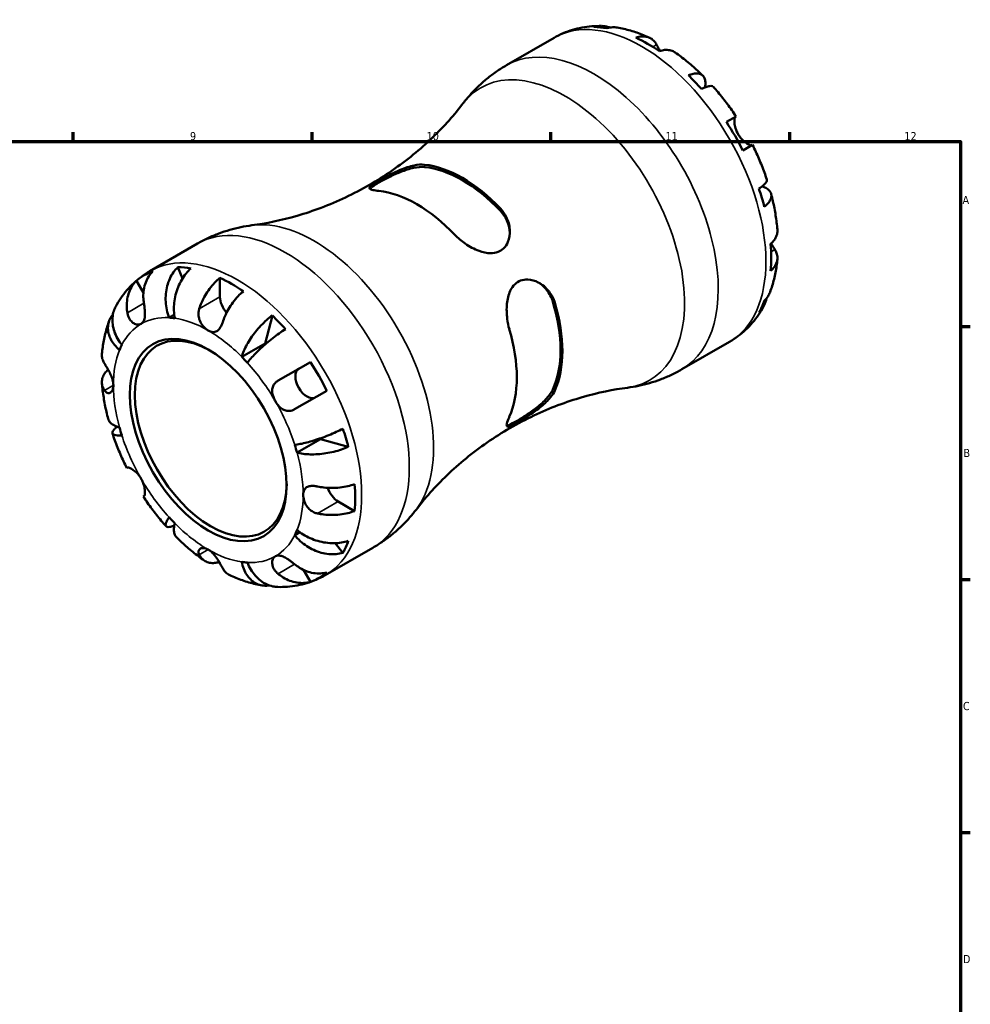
# Model space of a CAD drawing. Header units: millimetres. Extents: x -96 to 902, y -52 to 610.
# Tile 6 of 6: x 545 to 824, y 321 to 610. Entities that reach past the tile are written whole.
import ezdxf

# ---------------------------------------------------------------- set-up
doc = ezdxf.new("R2010")
doc.units = ezdxf.units.MM
for name, color, linetype, lineweight in [('Border (ANSI)', 7, 'Continuous', 70), ('Visible (ANSI)', 7, 'Continuous', 50), ('Visible Narrow (ANSI)', 7, 'Continuous', 35)]:
    doc.layers.add(name, color=color, linetype=linetype, lineweight=lineweight)
doc.styles.add('Note Text (ANSI)', font='tahoma.ttf')

# ---------------------------------------------------------------- blocks, each defined once
blk = doc.blocks.new('Borders Default Border')
at = {"layer": 'Border (ANSI)'}
for p, q in [((560.67, 574), (560.67, 576.8)), ((630.75, 574), (630.75, 576.8)), ((700.83, 574), (700.83, 576.8)), ((770.92, 574), (770.92, 576.8)), ((821, 519.75), (823.8, 519.75)), ((821, 445.5), (823.8, 445.5)), ((821, 371.25), (823.8, 371.25))]:
    blk.add_line(p, q, dxfattribs=at)
at = {"layer": 'Border (ANSI)', "flags": 128}
blk.add_lwpolyline([(20, 20), (20, 574), (821, 574), (821, 20), (20, 20)], dxfattribs=at)
at = {"layer": 'Border (ANSI)', "color": 5, "true_color": 0x0000ff, "char_height": 2.4, "attachment_point": 7, "style": 'Note Text (ANSI)'}
for s, insert in [('9', (594.92, 574.35)), ('10', (664.35, 574.35)), ('11', (734.43, 574.4)), ('12', (804.52, 574.4)), ('A', (821.58, 555.68)), ('B', (821.87, 481.43)), ('C', (821.71, 407.13)), ('D', (821.72, 332.93))]:
    blk.add_mtext(s, dxfattribs=dict(at, insert=insert))

msp = doc.modelspace()

# ---------------------------------------------------------------- linework, layer by layer
at = {"layer": 'Visible (ANSI)'}
for p, q in [((687.76, 596.38), (701.74, 604.46)), ((752.3, 579.78), (755.13, 581.41)), ((759.98, 573.01), (757.15, 571.38)), ((583.13, 535.97), (597.11, 544.05)), ((592.73, 533.81), (591.41, 537.17)), ((581.28, 529.62), (579.23, 533.17)), ((603.73, 528.47), (603.73, 534.02)), ((588.83, 522.34), (590.32, 523.2)), ((616.99, 514.79), (619.1, 523)), ((610.13, 510.83), (616.99, 514.79)), ((739.26, 507.18), (753.24, 515.26)), ((620.79, 503.85), (630.25, 509.31)), ((635.1, 500.91), (625.64, 495.45)), ((626.35, 482.73), (633.21, 486.69)), ((641.38, 484.41), (633.21, 486.69)), ((576.39, 478.22), (576.57, 478.32)), ((581.42, 469.92), (581.24, 469.82)), ((643.24, 465.59), (638.43, 468.37)), ((625.67, 458.53), (627.16, 459.39)), ((634.63, 446.77), (648.61, 454.84)), ((639.8, 453.35), (637.56, 456.17)), ((630.25, 444.79), (628.2, 448.34))]:
    msp.add_line(p, q, dxfattribs=at)
for centre, major_axis, start_param, end_param in [((729.21, 560.85), (-25.63, 44.39), 5.833471, 5.947502), ((729.21, 560.85), (-25.63, 44.39), 5.40302, 5.592554), ((729.21, 560.85), (-25.63, 44.39), 5.048072, 5.162104), ((729.21, 560.85), (-25.63, 44.39), 4.617622, 4.807156), ((674.87, 529.47), (20.73, -35.91), 1.966611, 2.745778), ((674.87, 529.47), (-20.34, 35.24), 5.100301, 5.895273), ((661.5, 521.76), (-20.73, 35.91), 5.108204, 5.88737), ((729.21, 560.85), (-25.63, 44.39), 4.262674, 4.376706), ((729.21, 560.85), (-25.63, 44.39), 3.832224, 4.021757), ((607.16, 490.38), (-25.63, 44.39), 6.188419, 6.377952), ((607.16, 490.38), (-25.63, 44.39), 5.833471, 5.947502), ((607.16, 490.38), (25.63, -44.39), 2.261428, 2.450961), ((607.16, 526.49), (-2.42, 4.2), 0.785398, 1.9075), ((674.87, 529.47), (20.34, -35.24), 0.387912, 1.182884), ((674.87, 529.47), (20.73, -35.91), 0.395815, 1.174981), ((729.21, 560.85), (25.63, -44.39), 0.335683, 0.449715), ((607.16, 490.38), (25.63, -44.39), 1.90648, 2.020511), ((600.3, 486.42), (-19.69, 34.1), 5.858481, 5.922492), ((601.03, 486.84), (15.75, -27.28), 2.372413, 7.052365), ((661.5, 521.76), (-20.73, 35.91), 3.537407, 4.316574), ((600.3, 486.42), (-19.69, 34.1), 0.360694, 0.424705), ((607.16, 490.38), (-19.69, 34.1), 5.130816, 5.137094), ((600.3, 486.42), (19.69, -34.1), 1.93149, 1.995501), ((607.16, 490.38), (25.63, -44.39), 1.47603, 1.665563), ((629.28, 503.15), (2.43, -4.2), 3.141593, 6.283185), ((600.3, 486.42), (-19.69, 34.1), 1.146092, 1.210103), ((607.16, 490.38), (25.63, -44.39), 1.121082, 1.235113), ((607.16, 490.38), (-19.69, 34.1), 4.287684, 4.293962), ((600.3, 486.42), (19.69, -34.1), 1.146092, 1.210103), ((638.43, 472.33), (-2.42, 4.2), 1.234092, 2.356194), ((607.16, 490.38), (25.63, -44.39), 0.690632, 0.880165), ((600.3, 486.42), (-19.69, 34.1), 1.93149, 1.995501), ((600.3, 486.42), (19.69, -34.1), 0.360694, 0.424705), ((607.16, 490.38), (25.63, -44.39), 0.335683, 0.449715), ((600.3, 486.42), (19.69, -34.1), 5.858481, 5.922492), ((607.16, 490.38), (25.63, -44.39), 6.188419, 6.377952)]:
    msp.add_ellipse(centre, major_axis=major_axis, ratio=0.57735, start_param=start_param, end_param=end_param, dxfattribs=at)
msp.add_ellipse((600.3, 486.42), major_axis=(16.26, -28.17), ratio=0.57735, dxfattribs=at)
for points, knots in [([(715.7, 607.92), (714.74, 607.94), (713.79, 607.91), (711.88, 607.77), (710.92, 607.64), (709.01, 607.29), (708.07, 607.06), (706.2, 606.5), (705.28, 606.17), (703.48, 605.39), (702.6, 604.95), (701.74, 604.46)], [2.0190354, 2.0190354, 2.0190354, 2.0190354, 2.0864672, 2.0864672, 2.153899, 2.153899, 2.2213308, 2.2213308, 2.2887627, 2.2887627, 2.3561945, 2.3561945, 2.3561945, 2.3561945]), ([(713.45, 607.63), (714.06, 607.8), (714.69, 607.89), (715.86, 607.94), (716.51, 607.88), (717.49, 607.67), (717.83, 607.58), (718.16, 607.46)], [0.2300446, 0.2300446, 0.2300446, 0.2300446, 0.4488405, 0.4488405, 0.6736509, 0.6736509, 0.7929887, 0.7929887, 0.7929887, 0.7929887]), ([(720.3, 607.47), (719.85, 607.55), (719.39, 607.57), (718.43, 607.52), (717.85, 607.43), (717.27, 607.25)], [6.5764207, 6.5764207, 6.5764207, 6.5764207, 6.7569058, 6.7569058, 6.9752088, 6.9752088, 6.9752088, 6.9752088]), ([(729.78, 604.46), (729.17, 604.74), (728.56, 605.01), (727.33, 605.51), (726.71, 605.75), (725.45, 606.18), (724.82, 606.39), (723.54, 606.76), (722.9, 606.93), (721.61, 607.23), (720.96, 607.36), (720.3, 607.47)], [1.6711489, 1.6711489, 1.6711489, 1.6711489, 1.7187266, 1.7187266, 1.7663044, 1.7663044, 1.8138821, 1.8138821, 1.8614599, 1.8614599, 1.9090377, 1.9090377, 1.9090377, 1.9090377]), ([(725.78, 604.49), (726.33, 604.67), (726.87, 604.79), (727.83, 604.88), (728.34, 604.87), (729.3, 604.68), (729.75, 604.51), (730.5, 604.07), (730.87, 603.77), (731.44, 603.11), (731.66, 602.78), (731.84, 602.43)], [0.230037, 0.230037, 0.230037, 0.230037, 0.448154, 0.448154, 0.672744, 0.672744, 0.897333, 0.897333, 1.122733, 1.122733, 1.298149, 1.298149, 1.298149, 1.298149]), ([(731.84, 602.43), (731.89, 602.34), (731.94, 602.24), (732.1, 601.94), (732.21, 601.73), (732.47, 601.27), (732.62, 601), (732.8, 600.68), (732.83, 600.64), (732.85, 600.6)], [-0.775077, -0.775077, -0.775077, -0.775077, -0.725604, -0.725604, -0.6359426, -0.6359426, -0.5336564, -0.5336564, -0.517975, -0.517975, -0.517975, -0.517975]), ([(737.26, 600.15), (737.17, 600.22), (737.07, 600.27), (736.61, 600.55), (736.16, 600.72), (735.2, 600.91), (734.69, 600.92), (733.72, 600.83), (733.19, 600.71), (732.64, 600.53)], [6.2588368, 6.2588368, 6.2588368, 6.2588368, 6.3151304, 6.3151304, 6.5397196, 6.5397196, 6.7643088, 6.7643088, 6.9824261, 6.9824261, 6.9824261, 6.9824261]), ([(745.4, 593.33), (744.89, 593.84), (744.37, 594.34), (743.32, 595.31), (742.79, 595.79), (741.71, 596.72), (741.17, 597.18), (740.07, 598.07), (739.52, 598.5), (738.4, 599.34), (737.83, 599.75), (737.26, 600.15)], [1.2273168, 1.2273168, 1.2273168, 1.2273168, 1.2755751, 1.2755751, 1.3238334, 1.3238334, 1.3720916, 1.3720916, 1.4203499, 1.4203499, 1.4686082, 1.4686082, 1.4686082, 1.4686082]), ([(675.12, 585.28), (675.77, 586.12), (676.46, 586.96), (677.92, 588.6), (678.7, 589.4), (680.32, 590.96), (681.17, 591.72), (682.94, 593.17), (683.87, 593.86), (685.77, 595.18), (686.75, 595.8), (687.76, 596.38)], [3.6915535, 3.6915535, 3.6915535, 3.6915535, 3.738641, 3.738641, 3.7857284, 3.7857284, 3.8328159, 3.8328159, 3.8799034, 3.8799034, 3.9269908, 3.9269908, 3.9269908, 3.9269908]), ([(741.15, 593.47), (741.67, 593.67), (742.16, 593.82), (743.03, 593.99), (743.47, 594.02), (744.27, 593.95), (744.62, 593.84), (745.19, 593.55), (745.45, 593.33), (745.85, 592.76), (745.99, 592.41), (746.15, 591.69), (746.18, 591.25), (746.13, 590.49), (746.1, 590.2), (746.05, 589.91)], [0.230035, 0.230035, 0.230035, 0.230035, 0.448338, 0.448338, 0.672896, 0.672896, 0.897454, 0.897454, 1.122627, 1.122627, 1.3478, 1.3478, 1.573806, 1.573806, 1.698629, 1.698629, 1.698629, 1.698629]), ([(748.45, 590.11), (748.37, 590.21), (748.25, 590.27), (747.93, 590.35), (747.68, 590.35), (747.05, 590.25), (746.67, 590.14), (745.91, 589.87), (745.46, 589.68), (744.96, 589.44)], [6.1434089, 6.1434089, 6.1434089, 6.1434089, 6.3077901, 6.3077901, 6.5323479, 6.5323479, 6.7569058, 6.7569058, 6.9752088, 6.9752088, 6.9752088, 6.9752088]), ([(755.13, 581.41), (754.72, 582.03), (754.31, 582.64), (753.46, 583.84), (753.03, 584.44), (752.15, 585.61), (751.71, 586.2), (750.8, 587.34), (750.34, 587.91), (749.41, 589.02), (748.93, 589.57), (748.45, 590.12)], [0.890113, 0.890113, 0.890113, 0.890113, 0.9379394, 0.9379394, 0.9857658, 0.9857658, 1.0335922, 1.0335922, 1.0814185, 1.0814185, 1.1292449, 1.1292449, 1.1292449, 1.1292449]), ([(675.12, 585.28), (672.58, 581.95), (669.54, 578.49), (662.53, 571.76), (658.55, 568.49), (649.95, 562.54), (645.32, 559.87), (635.87, 555.39), (631.05, 553.59), (621.72, 550.88), (617.21, 549.98), (613.05, 549.44)], [3.6915535, 3.6915535, 3.6915535, 3.6915535, 3.7857284, 3.7857284, 3.8799034, 3.8799034, 3.9740783, 3.9740783, 4.0682532, 4.0682532, 4.1624281, 4.1624281, 4.1624281, 4.1624281]), ([(754.96, 581.31), (754.94, 581.3), (754.92, 581.28), (754.85, 581.21), (754.8, 581.12), (754.72, 580.88), (754.69, 580.71), (754.65, 580.22), (754.64, 579.87), (754.73, 578.99), (754.83, 578.45), (755.18, 577.32), (755.43, 576.73), (755.76, 576.17)], [-0.780901, -0.780901, -0.780901, -0.780901, -0.7424964, -0.7424964, -0.6416801, -0.6416801, -0.533088, -0.533088, -0.3772794, -0.3772794, -0.1925034, -0.1925034, 0, 0, 0, 0]), ([(755.76, 576.17), (755.95, 575.84), (756.16, 575.53), (756.63, 574.92), (756.89, 574.63), (757.5, 574.03), (757.85, 573.74), (758.5, 573.3), (758.8, 573.14), (759.21, 572.96), (759.36, 572.91), (759.6, 572.87), (759.69, 572.87), (759.78, 572.9), (759.79, 572.9), (759.81, 572.91)], [0, 0, 0, 0, 0.1137566, 0.1137566, 0.235381, 0.235381, 0.394309, 0.394309, 0.5463069, 0.5463069, 0.6520405, 0.6520405, 0.7538182, 0.7538182, 0.779338, 0.779338, 0.779338, 0.779338]), ([(764.18, 562.87), (763.95, 563.56), (763.71, 564.25), (763.21, 565.61), (762.95, 566.3), (762.41, 567.66), (762.13, 568.33), (761.55, 569.68), (761.25, 570.35), (760.63, 571.69), (760.31, 572.35), (759.98, 573.01)], [0.4415514, 0.4415514, 0.4415514, 0.4415514, 0.4893778, 0.4893778, 0.5372042, 0.5372042, 0.5850305, 0.5850305, 0.6328569, 0.6328569, 0.6806833, 0.6806833, 0.6806833, 0.6806833]), ([(650.37, 559.51), (649.67, 559.58), (649.1, 559.67), (648.05, 559.91), (647.7, 560.08), (647.54, 560.5), (647.71, 560.75), (648.45, 561.34), (648.88, 561.62), (649.9, 562.25), (650.44, 562.56), (651.74, 563.29), (652.48, 563.69), (654.36, 564.66), (655.5, 565.2), (658.02, 566.26), (659.41, 566.72), (661.81, 567.23), (662.84, 567.32), (663.73, 567.22)], [-3.595174, -3.595174, -3.595174, -3.595174, -3.27669, -3.27669, -2.832699, -2.832699, -2.414878, -2.414878, -2.12985, -2.12985, -1.891357, -1.891357, -1.623202, -1.623202, -1.248254, -1.248254, -0.78081, -0.78081, -0.374366, -0.374366, -0.374366, -0.374366]), ([(647.75, 560.12), (647.87, 560.28), (648.06, 560.47), (648.81, 561.04), (649.52, 561.49), (650.37, 561.98), (651.22, 562.47), (652.27, 563.04), (654.51, 564.15), (655.7, 564.69), (658.03, 565.6), (659.33, 566.02), (661.74, 566.53), (662.84, 566.61), (663.73, 566.53)], [-0.568736, -0.568736, -0.568736, -0.568736, -0.359851, -0.359851, 0, 0, 0, 0.359851, 0.359851, 0.719702, 0.719702, 1.12762, 1.12762, 1.535539, 1.535539, 1.535539, 1.535539]), ([(761.85, 560.19), (762.3, 560.5), (762.69, 560.8), (763.31, 561.32), (763.59, 561.59), (764, 562.09), (764.12, 562.31), (764.21, 562.63), (764.21, 562.76), (764.18, 562.87)], [0.2300349, 0.2300349, 0.2300349, 0.2300349, 0.4483378, 0.4483378, 0.6728957, 0.6728957, 0.8974535, 0.8974535, 1.0618347, 1.0618347, 1.0618347, 1.0618347]), ([(762.8, 560.89), (763.08, 560.79), (763.34, 560.68), (764.02, 560.34), (764.39, 560.09), (764.94, 559.59), (765.16, 559.3), (765.46, 558.67), (765.52, 558.33), (765.49, 557.7), (765.41, 557.34), (765.07, 556.61), (764.82, 556.24), (764.24, 555.58), (763.87, 555.22), (763.43, 554.87)], [5.506614, 5.506614, 5.506614, 5.506614, 5.631438, 5.631438, 5.857444, 5.857444, 6.082617, 6.082617, 6.30779, 6.30779, 6.532348, 6.532348, 6.756906, 6.756906, 6.975209, 6.975209, 6.975209, 6.975209]), ([(767.27, 548.17), (767.22, 548.86), (767.14, 549.55), (766.97, 550.95), (766.88, 551.64), (766.65, 553.04), (766.53, 553.74), (766.26, 555.13), (766.11, 555.83), (765.79, 557.23), (765.62, 557.93), (765.44, 558.63)], [0.1021881, 0.1021881, 0.1021881, 0.1021881, 0.1504464, 0.1504464, 0.1987047, 0.1987047, 0.246963, 0.246963, 0.2952212, 0.2952212, 0.3434795, 0.3434795, 0.3434795, 0.3434795]), ([(686.01, 554.36), (686.7, 553.63), (687.27, 552.81), (688.32, 550.72), (688.68, 549.4), (688.83, 546.86), (688.66, 545.64), (687.92, 543.83), (687.49, 543.17), (686.47, 542.19), (685.93, 541.85), (684.64, 541.35), (683.89, 541.23), (682.01, 541.25), (680.87, 541.5), (678.35, 542.42), (676.96, 543.18), (674.56, 544.84), (673.53, 545.72), (672.64, 546.65)], [-3.595174, -3.595174, -3.595174, -3.595174, -3.27669, -3.27669, -2.832699, -2.832699, -2.414878, -2.414878, -2.12985, -2.12985, -1.891357, -1.891357, -1.623202, -1.623202, -1.248254, -1.248254, -0.78081, -0.78081, -0.374366, -0.374366, -0.374366, -0.374366]), ([(686.01, 553.67), (686.89, 552.73), (687.63, 551.58), (688.51, 549.32), (688.73, 548.23), (688.77, 547.21)], [1.4582242, 1.4582242, 1.4582242, 1.4582242, 1.8661428, 1.8661428, 2.2102334, 2.2102334, 2.2102334, 2.2102334]), ([(597.11, 544.05), (598.12, 544.63), (599.15, 545.17), (601.24, 546.16), (602.31, 546.61), (604.45, 547.42), (605.53, 547.78), (607.69, 548.41), (608.77, 548.67), (610.92, 549.12), (611.99, 549.3), (613.05, 549.44)], [3.9269908, 3.9269908, 3.9269908, 3.9269908, 3.9740783, 3.9740783, 4.0211657, 4.0211657, 4.0682532, 4.0682532, 4.1153406, 4.1153406, 4.1624281, 4.1624281, 4.1624281, 4.1624281]), ([(765.29, 543.97), (765.73, 544.36), (766.1, 544.77), (766.66, 545.56), (766.9, 546.01), (767.22, 546.94), (767.29, 547.41), (767.29, 547.95), (767.28, 548.06), (767.27, 548.17)], [0.2300499, 0.2300499, 0.2300499, 0.2300499, 0.4488163, 0.4488163, 0.6737386, 0.6737386, 0.8986609, 0.8986609, 0.9536131, 0.9536131, 0.9536131, 0.9536131]), ([(765.46, 544.13), (765.56, 543.94), (765.67, 543.75), (765.89, 543.37), (766.01, 543.18), (766.22, 542.83), (766.32, 542.68), (766.45, 542.46), (766.5, 542.4), (766.54, 542.33)], [0.5183473, 0.5183473, 0.5183473, 0.5183473, 0.5873511, 0.5873511, 0.6677541, 0.6677541, 0.7399915, 0.7399915, 0.7763225, 0.7763225, 0.7763225, 0.7763225]), ([(766.54, 542.33), (766.75, 542), (766.92, 541.65), (767.21, 540.83), (767.29, 540.35), (767.29, 539.49), (767.22, 539.02), (766.9, 538.09), (766.66, 537.64), (766.1, 536.85), (765.73, 536.44), (765.29, 536.05)], [5.914322, 5.914322, 5.914322, 5.914322, 6.088733, 6.088733, 6.313803, 6.313803, 6.538725, 6.538725, 6.763647, 6.763647, 6.982414, 6.982414, 6.982414, 6.982414]), ([(765.13, 529.82), (765.36, 530.44), (765.57, 531.07), (765.96, 532.34), (766.14, 532.98), (766.45, 534.27), (766.59, 534.92), (766.84, 536.23), (766.95, 536.88), (767.13, 538.2), (767.21, 538.87), (767.27, 539.53)], [5.944944, 5.944944, 5.944944, 5.944944, 5.9925217, 5.9925217, 6.0400995, 6.0400995, 6.0876773, 6.0876773, 6.135255, 6.135255, 6.1828328, 6.1828328, 6.1828328, 6.1828328]), ([(573.15, 525.62), (573.61, 526.46), (574.11, 527.27), (575.19, 528.85), (575.78, 529.62), (577.04, 531.09), (577.71, 531.8), (579.13, 533.14), (579.88, 533.77), (581.45, 534.94), (582.28, 535.48), (583.13, 535.97)], [3.5898317, 3.5898317, 3.5898317, 3.5898317, 3.6572635, 3.6572635, 3.7246953, 3.7246953, 3.7921272, 3.7921272, 3.859559, 3.859559, 3.9269908, 3.9269908, 3.9269908, 3.9269908]), ([(584.08, 535.97), (583.61, 535.52), (583.19, 535), (582.51, 533.95), (582.19, 533.33), (581.68, 531.98), (581.5, 531.27), (581.28, 529.92), (581.23, 529.16), (581.26, 527.78), (581.32, 527.16), (581.42, 526.58)], [0.230037, 0.230037, 0.230037, 0.230037, 0.448154, 0.448154, 0.672744, 0.672744, 0.897333, 0.897333, 1.122733, 1.122733, 1.298149, 1.298149, 1.298149, 1.298149]), ([(588.83, 522.34), (588.56, 523.02), (588.32, 523.8), (587.97, 525.4), (587.86, 526.22), (587.76, 527.72), (587.77, 528.53), (587.92, 530.14), (588.07, 530.93), (588.43, 532.33), (588.69, 533.07), (589.32, 534.45), (589.7, 535.1), (590.46, 536.17), (590.91, 536.7), (591.41, 537.17)], [5.405432, 5.405432, 5.405432, 5.405432, 5.631185, 5.631185, 5.856938, 5.856938, 6.08186, 6.08186, 6.306782, 6.306782, 6.531593, 6.531593, 6.756403, 6.756403, 6.975199, 6.975199, 6.975199, 6.975199]), ([(595.22, 536.79), (594.7, 536.33), (594.21, 535.81), (593.34, 534.74), (592.9, 534.11), (592.1, 532.74), (591.75, 532.01), (591.19, 530.64), (590.93, 529.86), (590.53, 528.27), (590.39, 527.46), (590.23, 525.99), (590.19, 525.18), (590.25, 523.61), (590.34, 522.85), (590.48, 522.18)], [0.230035, 0.230035, 0.230035, 0.230035, 0.448338, 0.448338, 0.672896, 0.672896, 0.897454, 0.897454, 1.122627, 1.122627, 1.3478, 1.3478, 1.573806, 1.573806, 1.799811, 1.799811, 1.799811, 1.799811]), ([(576.57, 523.78), (576.47, 524.36), (576.41, 524.98), (576.38, 526.36), (576.43, 527.12), (576.65, 528.47), (576.83, 529.18), (577.34, 530.53), (577.66, 531.15), (578.34, 532.2), (578.76, 532.72), (579.23, 533.17)], [5.914315, 5.914315, 5.914315, 5.914315, 6.089731, 6.089731, 6.315131, 6.315131, 6.53972, 6.53972, 6.764309, 6.764309, 6.982427, 6.982427, 6.982427, 6.982427]), ([(597.67, 524.97), (597.85, 525.53), (598.07, 526.11), (598.64, 527.43), (599.02, 528.16), (599.77, 529.46), (600.21, 530.15), (601.17, 531.44), (601.68, 532.05), (602.65, 533.07), (603.18, 533.58), (603.73, 534.02)], [5.914315, 5.914315, 5.914315, 5.914315, 6.089731, 6.089731, 6.315131, 6.315131, 6.53972, 6.53972, 6.764309, 6.764309, 6.982427, 6.982427, 6.982427, 6.982427]), ([(688.63, 518.95), (688.34, 519.92), (688.14, 520.95), (687.82, 523.47), (687.79, 524.98), (688.07, 527.76), (688.38, 529.07), (689.26, 530.96), (689.72, 531.63), (690.77, 532.63), (691.31, 532.98), (692.59, 533.47), (693.31, 533.57), (695.09, 533.49), (696.13, 533.18), (698.3, 532.06), (699.4, 531.14), (701.04, 529.04), (701.63, 527.91), (701.99, 526.67)], [-3.595174, -3.595174, -3.595174, -3.595174, -3.27669, -3.27669, -2.832699, -2.832699, -2.414878, -2.414878, -2.12985, -2.12985, -1.891357, -1.891357, -1.623202, -1.623202, -1.248254, -1.248254, -0.78081, -0.78081, -0.374366, -0.374366, -0.374366, -0.374366]), ([(697.18, 532.64), (698.05, 532.09), (698.88, 531.36), (700.39, 529.47), (701.02, 528.25), (701.4, 527.02)], [0.7835297, 0.7835297, 0.7835297, 0.7835297, 1.1276203, 1.1276203, 1.5355389, 1.5355389, 1.5355389, 1.5355389]), ([(610.59, 530.06), (610.04, 529.62), (609.5, 529.11), (608.54, 528.09), (608.02, 527.48), (607.06, 526.18), (606.62, 525.49), (605.87, 524.19), (605.5, 523.46), (604.93, 522.14), (604.71, 521.56), (604.53, 521.01)], [0.23005, 0.23005, 0.23005, 0.23005, 0.448816, 0.448816, 0.673739, 0.673739, 0.898661, 0.898661, 1.12373, 1.12373, 1.298142, 1.298142, 1.298142, 1.298142]), ([(763.43, 527.3), (763.87, 527.72), (764.24, 528.17), (764.76, 528.98), (764.97, 529.39), (765.13, 529.82)], [0.2300349, 0.2300349, 0.2300349, 0.2300349, 0.4483378, 0.4483378, 0.6288229, 0.6288229, 0.6288229, 0.6288229]), ([(581.42, 526.58), (581.44, 526.46), (581.46, 526.34), (581.52, 525.89), (581.57, 525.55), (581.65, 524.86), (581.68, 524.5), (581.73, 523.65), (581.73, 523.17), (581.64, 522.21), (581.54, 521.76), (581.19, 521), (580.94, 520.71), (580.62, 520.52)], [-0.780901, -0.780901, -0.780901, -0.780901, -0.7424964, -0.7424964, -0.6416801, -0.6416801, -0.533088, -0.533088, -0.3772794, -0.3772794, -0.1925034, -0.1925034, 0, 0, 0, 0]), ([(764.05, 527.97), (763.99, 527.62), (763.9, 527.28), (763.59, 526.32), (763.31, 525.73), (762.69, 524.74), (762.3, 524.25), (761.85, 523.81)], [6.4122667, 6.4122667, 6.4122667, 6.4122667, 6.5323479, 6.5323479, 6.7569058, 6.7569058, 6.9752088, 6.9752088, 6.9752088, 6.9752088]), ([(574.25, 512.81), (573.74, 513.26), (573.23, 513.78), (572.35, 514.88), (571.98, 515.45), (571.44, 516.52), (571.21, 517.11), (570.92, 518.3), (570.86, 518.89), (570.88, 519.96), (570.96, 520.53), (571.3, 521.63), (571.55, 522.16), (571.98, 522.83), (572.14, 523.05), (572.32, 523.26)], [5.405432, 5.405432, 5.405432, 5.405432, 5.631185, 5.631185, 5.856938, 5.856938, 6.08186, 6.08186, 6.306783, 6.306783, 6.531593, 6.531593, 6.756403, 6.756403, 6.862527, 6.862527, 6.862527, 6.862527]), ([(573.15, 525.62), (572.93, 525.21), (572.73, 524.76), (572.37, 523.66), (572.25, 523), (572.15, 521.75), (572.16, 521.05), (572.35, 519.64), (572.52, 518.92), (572.96, 517.62), (573.27, 516.92), (574.03, 515.55), (574.48, 514.89), (574.94, 514.32)], [0.502398, 0.502398, 0.502398, 0.502398, 0.672896, 0.672896, 0.897454, 0.897454, 1.122627, 1.122627, 1.3478, 1.3478, 1.573806, 1.573806, 1.799811, 1.799811, 1.799811, 1.799811]), ([(580.62, 520.52), (580.43, 520.41), (580.22, 520.34), (579.74, 520.28), (579.48, 520.3), (578.87, 520.44), (578.52, 520.61), (577.87, 521.1), (577.58, 521.41), (577.16, 522.03), (577.01, 522.31), (576.77, 522.91), (576.68, 523.22), (576.59, 523.62), (576.58, 523.7), (576.57, 523.78)], [0, 0, 0, 0, 0.1137566, 0.1137566, 0.235381, 0.235381, 0.394309, 0.394309, 0.5463069, 0.5463069, 0.6520405, 0.6520405, 0.7538182, 0.7538182, 0.779338, 0.779338, 0.779338, 0.779338]), ([(600.3, 518.57), (600, 518.75), (599.69, 518.97), (599.07, 519.53), (598.76, 519.88), (598.14, 520.75), (597.85, 521.31), (597.54, 522.31), (597.46, 522.72), (597.42, 523.44), (597.43, 523.75), (597.51, 524.35), (597.57, 524.65), (597.67, 524.95), (597.67, 524.96), (597.67, 524.97)], [-3.3753593, -3.3753593, -3.3753593, -3.3753593, -3.2447206, -3.2447206, -3.1008128, -3.1008128, -2.9131852, -2.9131852, -2.7854081, -2.7854081, -2.6909433, -2.6909433, -2.5942729, -2.5942729, -2.5910823, -2.5910823, -2.5910823, -2.5910823]), ([(610.13, 510.83), (610.26, 511.35), (610.46, 511.94), (610.97, 513.18), (611.29, 513.83), (611.94, 515.02), (612.34, 515.68), (613.22, 516.98), (613.7, 517.63), (614.64, 518.8), (615.18, 519.42), (616.3, 520.6), (616.88, 521.16), (617.94, 522.1), (618.52, 522.58), (619.1, 523)], [5.405432, 5.405432, 5.405432, 5.405432, 5.631438, 5.631438, 5.857444, 5.857444, 6.082617, 6.082617, 6.30779, 6.30779, 6.532348, 6.532348, 6.756906, 6.756906, 6.975209, 6.975209, 6.975209, 6.975209]), ([(753.24, 515.26), (754.1, 515.75), (754.92, 516.29), (756.49, 517.46), (757.24, 518.09), (758.67, 519.43), (759.34, 520.13), (760.59, 521.61), (761.18, 522.37), (762.26, 523.96), (762.76, 524.77), (763.22, 525.61)], [5.4977871, 5.4977871, 5.4977871, 5.4977871, 5.565219, 5.565219, 5.6326508, 5.6326508, 5.7000826, 5.7000826, 5.7675144, 5.7675144, 5.8349463, 5.8349463, 5.8349463, 5.8349463]), ([(569.1, 511.7), (569.16, 512.36), (569.24, 513.02), (569.42, 514.34), (569.53, 515), (569.78, 516.31), (569.92, 516.96), (570.24, 518.24), (570.41, 518.88), (570.8, 520.15), (571.01, 520.78), (571.24, 521.41)], [3.2419452, 3.2419452, 3.2419452, 3.2419452, 3.2895229, 3.2895229, 3.3371007, 3.3371007, 3.3846785, 3.3846785, 3.4322562, 3.4322562, 3.479834, 3.479834, 3.479834, 3.479834]), ([(604.53, 521.01), (604.48, 520.86), (604.43, 520.71), (604.27, 520.3), (604.16, 520.05), (603.9, 519.55), (603.76, 519.31), (603.34, 518.77), (603.07, 518.52), (602.41, 518.16), (602.03, 518.08), (601.2, 518.15), (600.76, 518.31), (600.3, 518.57)], [-0.775077, -0.775077, -0.775077, -0.775077, -0.725604, -0.725604, -0.6359426, -0.6359426, -0.5336564, -0.5336564, -0.3753162, -0.3753162, -0.1921678, -0.1921678, 0, 0, 0, 0]), ([(622.92, 518.97), (622.31, 518.58), (621.69, 518.15), (620.52, 517.31), (619.87, 516.83), (618.59, 515.82), (617.95, 515.3), (616.82, 514.34), (616.22, 513.81), (615.09, 512.77), (614.56, 512.25), (613.66, 511.33), (613.2, 510.83), (612.39, 509.9), (612.05, 509.47), (611.78, 509.09)], [0.230035, 0.230035, 0.230035, 0.230035, 0.448338, 0.448338, 0.672896, 0.672896, 0.897454, 0.897454, 1.122627, 1.122627, 1.3478, 1.3478, 1.573806, 1.573806, 1.799811, 1.799811, 1.799811, 1.799811]), ([(569.1, 511.7), (569.09, 511.57), (569.08, 511.44), (569.09, 510.88), (569.16, 510.41), (569.45, 509.58), (569.62, 509.23), (569.83, 508.9)], [0.8328421, 0.8328421, 0.8328421, 0.8328421, 0.8973328, 0.8973328, 1.1227327, 1.1227327, 1.2981486, 1.2981486, 1.2981486, 1.2981486]), ([(569.83, 508.9), (569.89, 508.81), (569.95, 508.71), (570.13, 508.43), (570.25, 508.23), (570.53, 507.77), (570.68, 507.51), (571.09, 506.8), (571.33, 506.34), (571.82, 505.31), (572.04, 504.74), (572.37, 503.59), (572.46, 503.02), (572.46, 502.5)], [-0.775077, -0.775077, -0.775077, -0.775077, -0.725604, -0.725604, -0.6359426, -0.6359426, -0.5336564, -0.5336564, -0.3753162, -0.3753162, -0.1921678, -0.1921678, 0, 0, 0, 0]), ([(569.83, 500.98), (569.62, 501.31), (569.45, 501.66), (569.16, 502.48), (569.09, 502.95), (569.08, 503.82), (569.15, 504.29), (569.47, 505.22), (569.71, 505.67), (570.24, 506.41), (570.55, 506.76), (570.91, 507.1)], [5.914322, 5.914322, 5.914322, 5.914322, 6.088733, 6.088733, 6.313803, 6.313803, 6.538725, 6.538725, 6.763647, 6.763647, 6.953827, 6.953827, 6.953827, 6.953827]), ([(739.26, 507.18), (738.25, 506.6), (737.22, 506.06), (735.13, 505.07), (734.07, 504.62), (731.92, 503.81), (730.84, 503.45), (728.68, 502.82), (727.6, 502.56), (725.45, 502.11), (724.38, 501.93), (723.32, 501.79)], [0.7853982, 0.7853982, 0.7853982, 0.7853982, 0.8324856, 0.8324856, 0.8795731, 0.8795731, 0.9266605, 0.9266605, 0.973748, 0.973748, 1.0208355, 1.0208355, 1.0208355, 1.0208355]), ([(570.93, 492.6), (570.75, 493.3), (570.58, 494), (570.26, 495.39), (570.11, 496.09), (569.84, 497.49), (569.72, 498.19), (569.5, 499.58), (569.4, 500.28), (569.23, 501.67), (569.16, 502.37), (569.1, 503.06)], [2.7981131, 2.7981131, 2.7981131, 2.7981131, 2.8463714, 2.8463714, 2.8946297, 2.8946297, 2.942888, 2.942888, 2.9911463, 2.9911463, 3.0394045, 3.0394045, 3.0394045, 3.0394045]), ([(619.99, 497.79), (619.8, 498.12), (619.63, 498.46), (619.35, 499.17), (619.23, 499.54), (619.05, 500.4), (619.02, 500.87), (619.12, 501.74), (619.24, 502.14), (619.57, 502.75), (619.74, 502.99), (620.14, 503.4), (620.36, 503.58), (620.67, 503.78), (620.73, 503.81), (620.79, 503.85)], [0, 0, 0, 0, 0.1137566, 0.1137566, 0.235381, 0.235381, 0.394309, 0.394309, 0.5463069, 0.5463069, 0.6520405, 0.6520405, 0.7538182, 0.7538182, 0.779338, 0.779338, 0.779338, 0.779338]), ([(572.46, 502.5), (572.46, 502.14), (572.42, 501.81), (572.25, 501.19), (572.12, 500.91), (571.73, 500.41), (571.46, 500.24), (570.99, 500.15), (570.79, 500.18), (570.46, 500.32), (570.33, 500.41), (570.07, 500.64), (569.95, 500.79), (569.84, 500.97), (569.84, 500.97), (569.83, 500.98)], [-3.3753593, -3.3753593, -3.3753593, -3.3753593, -3.2447206, -3.2447206, -3.1008128, -3.1008128, -2.9131852, -2.9131852, -2.7854081, -2.7854081, -2.6909433, -2.6909433, -2.5942729, -2.5942729, -2.5910823, -2.5910823, -2.5910823, -2.5910823]), ([(661.25, 465.95), (663.8, 469.28), (666.84, 472.73), (673.85, 479.47), (677.82, 482.74), (686.42, 488.69), (691.05, 491.36), (700.5, 495.84), (705.32, 497.64), (714.66, 500.34), (719.17, 501.25), (723.32, 501.79)], [0.5499609, 0.5499609, 0.5499609, 0.5499609, 0.6441358, 0.6441358, 0.7383107, 0.7383107, 0.8324856, 0.8324856, 0.9266605, 0.9266605, 1.0208355, 1.0208355, 1.0208355, 1.0208355]), ([(701.99, 500.95), (701.71, 500.31), (701.28, 499.65), (700, 498.06), (699.03, 497.13), (696.91, 495.4), (695.77, 494.58), (693.83, 493.3), (693.04, 492.81), (691.69, 491.99), (691.12, 491.66), (690.04, 491.06), (689.56, 490.81), (688.64, 490.39), (688.29, 490.31), (687.82, 490.44), (687.78, 490.75), (688.02, 491.77), (688.27, 492.42), (688.63, 493.24)], [-3.595174, -3.595174, -3.595174, -3.595174, -3.27669, -3.27669, -2.832699, -2.832699, -2.414878, -2.414878, -2.12985, -2.12985, -1.891357, -1.891357, -1.623202, -1.623202, -1.248254, -1.248254, -0.78081, -0.78081, -0.374366, -0.374366, -0.374366, -0.374366]), ([(701.4, 501.3), (701.02, 500.49), (700.39, 499.57), (698.75, 497.74), (697.73, 496.82), (695.78, 495.26), (694.73, 494.5), (692.64, 493.11), (691.62, 492.49), (689.93, 491.51), (689.18, 491.12), (688.31, 490.76), (688.05, 490.68), (687.85, 490.66)], [1.458218, 1.458218, 1.458218, 1.458218, 1.866136, 1.866136, 2.274055, 2.274055, 2.633906, 2.633906, 2.993756, 2.993756, 3.353607, 3.353607, 3.562493, 3.562493, 3.562493, 3.562493]), ([(625.64, 495.45), (625.55, 495.4), (625.45, 495.34), (625.09, 495.17), (624.83, 495.08), (624.27, 494.96), (623.97, 494.93), (623.26, 494.98), (622.84, 495.1), (621.97, 495.52), (621.53, 495.86), (620.69, 496.72), (620.31, 497.23), (619.99, 497.79)], [-0.780901, -0.780901, -0.780901, -0.780901, -0.7424964, -0.7424964, -0.6416801, -0.6416801, -0.533088, -0.533088, -0.3772794, -0.3772794, -0.1925034, -0.1925034, 0, 0, 0, 0]), ([(570.94, 492.6), (570.97, 492.48), (571.01, 492.36), (571.21, 491.93), (571.44, 491.64), (571.98, 491.14), (572.35, 490.89), (573.23, 490.45), (573.74, 490.26), (574.25, 490.12)], [1.0397575, 1.0397575, 1.0397575, 1.0397575, 1.1226267, 1.1226267, 1.3478, 1.3478, 1.5738057, 1.5738057, 1.7998115, 1.7998115, 1.7998115, 1.7998115]), ([(574.94, 487.82), (574.48, 487.77), (574.03, 487.75), (573.27, 487.78), (572.96, 487.83), (572.52, 487.98), (572.35, 488.09), (572.16, 488.38), (572.15, 488.55), (572.25, 488.92), (572.37, 489.14), (572.78, 489.64), (573.06, 489.91), (573.44, 490.23), (573.5, 490.28), (573.57, 490.33)], [5.405432, 5.405432, 5.405432, 5.405432, 5.631438, 5.631438, 5.857444, 5.857444, 6.082617, 6.082617, 6.30779, 6.30779, 6.532348, 6.532348, 6.756906, 6.756906, 6.800762, 6.800762, 6.800762, 6.800762]), ([(576.39, 478.22), (576.06, 478.88), (575.74, 479.54), (575.12, 480.88), (574.82, 481.55), (574.24, 482.9), (573.96, 483.57), (573.42, 484.93), (573.16, 485.61), (572.66, 486.98), (572.42, 487.67), (572.2, 488.36)], [2.4609094, 2.4609094, 2.4609094, 2.4609094, 2.5087357, 2.5087357, 2.5565621, 2.5565621, 2.6043885, 2.6043885, 2.6522149, 2.6522149, 2.7000412, 2.7000412, 2.7000412, 2.7000412]), ([(625.67, 485.02), (626.13, 485.07), (626.69, 485.15), (627.89, 485.38), (628.55, 485.53), (629.8, 485.85), (630.51, 486.06), (631.99, 486.51), (632.74, 486.77), (634.14, 487.26), (634.9, 487.55), (636.42, 488.17), (637.16, 488.49), (638.47, 489.08), (639.16, 489.4), (639.8, 489.73)], [5.405432, 5.405432, 5.405432, 5.405432, 5.631438, 5.631438, 5.857444, 5.857444, 6.082617, 6.082617, 6.30779, 6.30779, 6.532348, 6.532348, 6.756906, 6.756906, 6.975209, 6.975209, 6.975209, 6.975209]), ([(641.38, 484.41), (640.72, 484.12), (640.02, 483.86), (638.67, 483.41), (637.9, 483.19), (636.32, 482.81), (635.51, 482.65), (634.03, 482.42), (633.23, 482.33), (631.66, 482.22), (630.89, 482.2), (629.53, 482.23), (628.82, 482.28), (627.49, 482.46), (626.87, 482.58), (626.35, 482.73)], [0.230035, 0.230035, 0.230035, 0.230035, 0.448338, 0.448338, 0.672896, 0.672896, 0.897454, 0.897454, 1.122627, 1.122627, 1.3478, 1.3478, 1.573806, 1.573806, 1.799811, 1.799811, 1.799811, 1.799811]), ([(576.57, 478.32), (576.59, 478.33), (576.61, 478.34), (576.71, 478.36), (576.81, 478.36), (577.06, 478.3), (577.22, 478.25), (577.66, 478.04), (577.97, 477.87), (578.69, 477.35), (579.1, 476.99), (579.91, 476.12), (580.3, 475.61), (580.62, 475.06)], [-0.780901, -0.780901, -0.780901, -0.780901, -0.7424964, -0.7424964, -0.6416801, -0.6416801, -0.533088, -0.533088, -0.3772794, -0.3772794, -0.1925034, -0.1925034, 0, 0, 0, 0]), ([(580.62, 475.06), (580.81, 474.73), (580.97, 474.39), (581.26, 473.67), (581.39, 473.3), (581.6, 472.47), (581.67, 472.02), (581.73, 471.24), (581.72, 470.91), (581.67, 470.45), (581.64, 470.3), (581.55, 470.07), (581.51, 469.99), (581.44, 469.93), (581.43, 469.92), (581.42, 469.92)], [0, 0, 0, 0, 0.1137566, 0.1137566, 0.235381, 0.235381, 0.394309, 0.394309, 0.5463069, 0.5463069, 0.6520405, 0.6520405, 0.7538182, 0.7538182, 0.779338, 0.779338, 0.779338, 0.779338]), ([(628.15, 470.35), (628.15, 470.61), (628.17, 470.87), (628.3, 471.52), (628.46, 471.87), (628.94, 472.46), (629.27, 472.68), (629.99, 472.91), (630.35, 472.96), (631.12, 472.98), (631.53, 472.94), (632.09, 472.85), (632.23, 472.82), (632.38, 472.79)], [0, 0, 0, 0, 0.0979752, 0.0979752, 0.2723403, 0.2723403, 0.4578208, 0.4578208, 0.5988865, 0.5988865, 0.7386037, 0.7386037, 0.7849978, 0.7849978, 0.7849978, 0.7849978]), ([(632.38, 472.79), (632.94, 472.67), (633.56, 472.57), (634.99, 472.4), (635.81, 472.36), (637.31, 472.36), (638.13, 472.4), (639.73, 472.58), (640.51, 472.72), (641.88, 473.05), (642.58, 473.26), (643.24, 473.51)], [5.914315, 5.914315, 5.914315, 5.914315, 6.08973, 6.08973, 6.31513, 6.31513, 6.53972, 6.53972, 6.764309, 6.764309, 6.982426, 6.982426, 6.982426, 6.982426]), ([(587.92, 461.11), (587.44, 461.65), (586.97, 462.2), (586.03, 463.32), (585.57, 463.88), (584.66, 465.03), (584.22, 465.61), (583.34, 466.79), (582.91, 467.39), (582.06, 468.59), (581.65, 469.2), (581.24, 469.82)], [2.0123477, 2.0123477, 2.0123477, 2.0123477, 2.0601741, 2.0601741, 2.1080005, 2.1080005, 2.1558269, 2.1558269, 2.2036533, 2.2036533, 2.2514796, 2.2514796, 2.2514796, 2.2514796]), ([(632.38, 464.87), (632.02, 464.94), (631.68, 465.06), (630.95, 465.39), (630.58, 465.62), (629.84, 466.23), (629.49, 466.61), (628.85, 467.55), (628.59, 468.11), (628.23, 469.25), (628.15, 469.82), (628.15, 470.35)], [-0.775187, -0.775187, -0.775187, -0.775187, -0.664532, -0.664532, -0.5318599, -0.5318599, -0.3786619, -0.3786619, -0.1922729, -0.1922729, 0, 0, 0, 0]), ([(643.24, 465.59), (642.58, 465.34), (641.88, 465.13), (640.51, 464.8), (639.73, 464.66), (638.13, 464.48), (637.31, 464.44), (635.81, 464.44), (634.99, 464.48), (633.56, 464.65), (632.94, 464.75), (632.38, 464.87)], [0.230037, 0.230037, 0.230037, 0.230037, 0.448154, 0.448154, 0.672744, 0.672744, 0.897333, 0.897333, 1.122733, 1.122733, 1.298149, 1.298149, 1.298149, 1.298149]), ([(661.25, 465.95), (660.6, 465.11), (659.91, 464.27), (658.45, 462.63), (657.68, 461.83), (656.05, 460.27), (655.2, 459.51), (653.43, 458.06), (652.51, 457.37), (650.6, 456.05), (649.62, 455.43), (648.61, 454.84)], [0.5499609, 0.5499609, 0.5499609, 0.5499609, 0.5970483, 0.5970483, 0.6441358, 0.6441358, 0.6912232, 0.6912232, 0.7383107, 0.7383107, 0.7853982, 0.7853982, 0.7853982, 0.7853982]), ([(590.32, 461.31), (590.24, 461.28), (590.16, 461.25), (589.7, 461.08), (589.33, 460.98), (588.69, 460.87), (588.44, 460.88), (588.07, 460.97), (587.92, 461.07), (587.77, 461.38), (587.76, 461.58), (587.86, 462.04), (587.97, 462.33), (588.32, 463), (588.56, 463.38), (588.83, 463.75)], [0.404482, 0.404482, 0.404482, 0.404482, 0.448338, 0.448338, 0.672896, 0.672896, 0.897454, 0.897454, 1.122627, 1.122627, 1.3478, 1.3478, 1.573806, 1.573806, 1.799811, 1.799811, 1.799811, 1.799811]), ([(590.48, 462.01), (590.34, 461.5), (590.25, 460.96), (590.19, 459.98), (590.23, 459.54), (590.39, 458.82), (590.53, 458.47), (590.8, 458.08), (590.88, 457.99), (590.97, 457.9)], [5.4054322, 5.4054322, 5.4054322, 5.4054322, 5.6314379, 5.6314379, 5.8574437, 5.8574437, 6.0826169, 6.0826169, 6.1654862, 6.1654862, 6.1654862, 6.1654862]), ([(626.35, 460.04), (626.87, 459.58), (627.49, 459.12), (628.82, 458.28), (629.53, 457.91), (630.89, 457.31), (631.66, 457.03), (633.23, 456.58), (634.03, 456.42), (635.51, 456.22), (636.32, 456.16), (637.9, 456.17), (638.67, 456.23), (640.02, 456.45), (640.72, 456.62), (641.38, 456.84)], [5.405432, 5.405432, 5.405432, 5.405432, 5.631438, 5.631438, 5.857444, 5.857444, 6.082617, 6.082617, 6.30779, 6.30779, 6.532348, 6.532348, 6.756906, 6.756906, 6.975209, 6.975209, 6.975209, 6.975209]), ([(599.11, 451.08), (598.54, 451.47), (597.98, 451.88), (596.85, 452.73), (596.3, 453.16), (595.2, 454.05), (594.66, 454.51), (593.58, 455.44), (593.05, 455.92), (592, 456.89), (591.48, 457.39), (590.97, 457.9)], [1.6729845, 1.6729845, 1.6729845, 1.6729845, 1.7212427, 1.7212427, 1.769501, 1.769501, 1.8177593, 1.8177593, 1.8660176, 1.8660176, 1.9142758, 1.9142758, 1.9142758, 1.9142758]), ([(639.8, 453.35), (639.16, 453.15), (638.47, 453.02), (637.16, 452.9), (636.42, 452.9), (634.9, 453.04), (634.14, 453.18), (632.74, 453.57), (631.99, 453.84), (630.51, 454.51), (629.8, 454.91), (628.55, 455.74), (627.89, 456.25), (626.69, 457.35), (626.13, 457.95), (625.67, 458.53)], [0.230035, 0.230035, 0.230035, 0.230035, 0.448338, 0.448338, 0.672896, 0.672896, 0.897454, 0.897454, 1.122627, 1.122627, 1.3478, 1.3478, 1.573806, 1.573806, 1.799811, 1.799811, 1.799811, 1.799811]), ([(597.67, 452.75), (597.62, 452.85), (597.58, 452.94), (597.48, 453.21), (597.44, 453.37), (597.42, 453.71), (597.44, 453.87), (597.58, 454.26), (597.75, 454.44), (598.25, 454.72), (598.6, 454.77), (599.4, 454.69), (599.85, 454.53), (600.3, 454.27)], [-0.775077, -0.775077, -0.775077, -0.775077, -0.725604, -0.725604, -0.6359426, -0.6359426, -0.5336564, -0.5336564, -0.3753162, -0.3753162, -0.1921678, -0.1921678, 0, 0, 0, 0]), ([(600.3, 454.27), (600.61, 454.09), (600.92, 453.87), (601.54, 453.31), (601.86, 452.98), (602.55, 452.14), (602.9, 451.62), (603.45, 450.76), (603.65, 450.42), (603.97, 449.85), (604.09, 449.62), (604.32, 449.2), (604.43, 448.99), (604.53, 448.81), (604.53, 448.8), (604.53, 448.79)], [-3.3753593, -3.3753593, -3.3753593, -3.3753593, -3.2447206, -3.2447206, -3.1008128, -3.1008128, -2.9131852, -2.9131852, -2.7854081, -2.7854081, -2.6909433, -2.6909433, -2.5942729, -2.5942729, -2.5910823, -2.5910823, -2.5910823, -2.5910823]), ([(603.52, 450.63), (603.04, 450.48), (602.59, 450.39), (601.68, 450.3), (601.17, 450.32), (600.21, 450.51), (599.77, 450.68), (599.02, 451.12), (598.64, 451.42), (598.07, 452.08), (597.85, 452.41), (597.67, 452.75)], [0.258624, 0.258624, 0.258624, 0.258624, 0.448154, 0.448154, 0.672744, 0.672744, 0.897333, 0.897333, 1.122733, 1.122733, 1.298149, 1.298149, 1.298149, 1.298149]), ([(620.79, 447.18), (620.7, 447.26), (620.6, 447.34), (620.28, 447.65), (620.06, 447.88), (619.68, 448.4), (619.51, 448.68), (619.19, 449.37), (619.09, 449.79), (619.02, 450.66), (619.09, 451.1), (619.42, 451.84), (619.67, 452.14), (619.99, 452.32)], [-0.780901, -0.780901, -0.780901, -0.780901, -0.7424964, -0.7424964, -0.6416801, -0.6416801, -0.533088, -0.533088, -0.3772794, -0.3772794, -0.1925034, -0.1925034, 0, 0, 0, 0]), ([(619.99, 452.32), (620.18, 452.43), (620.39, 452.5), (620.87, 452.57), (621.13, 452.55), (621.78, 452.42), (622.17, 452.28), (622.98, 451.88), (623.38, 451.64), (624.08, 451.18), (624.37, 450.97), (624.92, 450.56), (625.19, 450.35), (625.51, 450.09), (625.58, 450.04), (625.64, 449.98)], [0, 0, 0, 0, 0.1137566, 0.1137566, 0.235381, 0.235381, 0.394309, 0.394309, 0.5463069, 0.5463069, 0.6520405, 0.6520405, 0.7538182, 0.7538182, 0.779338, 0.779338, 0.779338, 0.779338]), ([(604.53, 448.79), (604.71, 448.45), (604.93, 448.12), (605.5, 447.46), (605.87, 447.16), (606.35, 446.88), (606.47, 446.82), (606.59, 446.76)], [5.9143216, 5.9143216, 5.9143216, 5.9143216, 6.0887334, 6.0887334, 6.3138029, 6.3138029, 6.3796282, 6.3796282, 6.3796282, 6.3796282]), ([(618.21, 443.77), (617.94, 443.72), (617.67, 443.69), (616.88, 443.65), (616.29, 443.7), (615.17, 443.96), (614.63, 444.17), (613.7, 444.69), (613.21, 445.04), (612.33, 445.88), (611.94, 446.38), (611.28, 447.38), (610.97, 447.99), (610.46, 449.29), (610.26, 450), (610.13, 450.67)], [0.342717, 0.342717, 0.342717, 0.342717, 0.448841, 0.448841, 0.673651, 0.673651, 0.898461, 0.898461, 1.123384, 1.123384, 1.348306, 1.348306, 1.574059, 1.574059, 1.799811, 1.799811, 1.799811, 1.799811]), ([(611.78, 450.51), (612.05, 449.82), (612.39, 449.1), (613.2, 447.76), (613.66, 447.14), (614.56, 446.11), (615.09, 445.6), (616.22, 444.73), (616.82, 444.37), (617.95, 443.84), (618.59, 443.62), (619.72, 443.38), (620.21, 443.32), (620.68, 443.31)], [5.405432, 5.405432, 5.405432, 5.405432, 5.631438, 5.631438, 5.857444, 5.857444, 6.082617, 6.082617, 6.30779, 6.30779, 6.532348, 6.532348, 6.702846, 6.702846, 6.702846, 6.702846]), ([(625.64, 449.98), (626.1, 449.61), (626.6, 449.25), (627.77, 448.53), (628.46, 448.2), (629.74, 447.71), (630.45, 447.51), (631.86, 447.28), (632.57, 447.25), (633.82, 447.31), (634.47, 447.41), (635.1, 447.59)], [5.914315, 5.914315, 5.914315, 5.914315, 6.08973, 6.08973, 6.31513, 6.31513, 6.53972, 6.53972, 6.764309, 6.764309, 6.982426, 6.982426, 6.982426, 6.982426]), ([(616.07, 443.76), (615.42, 443.87), (614.76, 444), (613.47, 444.3), (612.83, 444.47), (611.55, 444.84), (610.92, 445.04), (609.67, 445.48), (609.04, 445.72), (607.81, 446.22), (607.2, 446.48), (606.59, 446.76)], [1.232555, 1.232555, 1.232555, 1.232555, 1.2801328, 1.2801328, 1.3277105, 1.3277105, 1.3752883, 1.3752883, 1.422866, 1.422866, 1.4704438, 1.4704438, 1.4704438, 1.4704438]), ([(634.63, 446.77), (633.78, 446.28), (632.9, 445.84), (631.09, 445.06), (630.17, 444.73), (628.3, 444.16), (627.36, 443.94), (625.45, 443.58), (624.5, 443.46), (622.58, 443.31), (621.63, 443.29), (620.68, 443.31)], [0.7853982, 0.7853982, 0.7853982, 0.7853982, 0.85283, 0.85283, 0.9202618, 0.9202618, 0.9876936, 0.9876936, 1.0551255, 1.0551255, 1.1225573, 1.1225573, 1.1225573, 1.1225573]), ([(630.25, 444.79), (629.62, 444.61), (628.97, 444.51), (627.72, 444.45), (627.01, 444.48), (625.6, 444.71), (624.89, 444.91), (623.61, 445.4), (622.92, 445.73), (621.75, 446.45), (621.25, 446.81), (620.79, 447.18)], [0.230037, 0.230037, 0.230037, 0.230037, 0.448154, 0.448154, 0.672744, 0.672744, 0.897333, 0.897333, 1.122733, 1.122733, 1.298149, 1.298149, 1.298149, 1.298149])]:
    msp.add_open_spline(points, degree=3, knots=knots, dxfattribs=at)
at = {"layer": 'Visible Narrow (ANSI)'}
for p, q in [((731.84, 602.43), (730.72, 601.79)), ((663.73, 566.53), (663.73, 567.22)), ((686.01, 554.36), (686.01, 553.67)), ((766.54, 542.33), (765.42, 541.68)), ((576.57, 523.78), (581.42, 526.58)), ((597.67, 524.97), (603.73, 528.47)), ((701.4, 527.02), (701.99, 526.67)), ((569.83, 500.98), (572.46, 502.5)), ((701.99, 500.95), (701.4, 501.3)), ((632.38, 464.87), (638.43, 468.37)), ((597.67, 452.75), (600.3, 454.27)), ((620.79, 447.18), (625.64, 449.98))]:
    msp.add_line(p, q, dxfattribs=at)
for centre, major_axis, start_param, end_param in [((727.49, 559.86), (-25.75, 44.6), 3.141593, 6.283185), ((713.51, 551.78), (25.75, -44.6), 0, 3.141593), ((705, 546.87), (-24.78, 42.93), 2.906155, 6.518623), ((622.86, 499.45), (-25.75, 44.6), 3.141593, 6.283185), ((631.37, 504.36), (24.78, -42.93), 0.235437, 2.906155), ((608.88, 491.37), (-25.75, 44.6), 3.141593, 6.283185), ((600.3, 486.42), (-19.69, 34.1), 0, 0.360694), ((600.3, 486.42), (-19.69, 34.1), 5.922492, 6.283185), ((600.3, 486.42), (19.69, -34.1), 2.356194, 2.716888), ((600.3, 486.42), (19.69, -34.1), 1.995501, 2.356194), ((600.3, 486.42), (-19.69, 34.1), 0.424705, 0.785398), ((600.3, 486.42), (19.69, -34.1), 1.570796, 1.93149), ((600.3, 486.42), (-19.69, 34.1), 0.785398, 1.146092), ((600.3, 486.42), (19.69, -34.1), 1.210103, 1.570796), ((600.3, 486.42), (-19.69, 34.1), 1.210103, 1.570796), ((600.3, 486.42), (19.69, -34.1), 0.785398, 1.146092), ((600.3, 486.42), (-19.69, 34.1), 1.570796, 1.93149), ((600.3, 486.42), (19.69, -34.1), 0.424705, 0.785398), ((600.3, 486.42), (-19.69, 34.1), 1.995501, 2.356194), ((600.3, 486.42), (19.69, -34.1), 0, 0.360694), ((600.3, 486.42), (-19.69, 34.1), 2.356194, 2.716888), ((600.3, 486.42), (19.69, -34.1), 5.922492, 6.283185)]:
    msp.add_ellipse(centre, major_axis=major_axis, ratio=0.57735, start_param=start_param, end_param=end_param, dxfattribs=at)

# ---------------------------------------------------------------- block references
msp.add_blockref('Borders Default Border', (0, 0))

doc.saveas('drawing.dxf')
